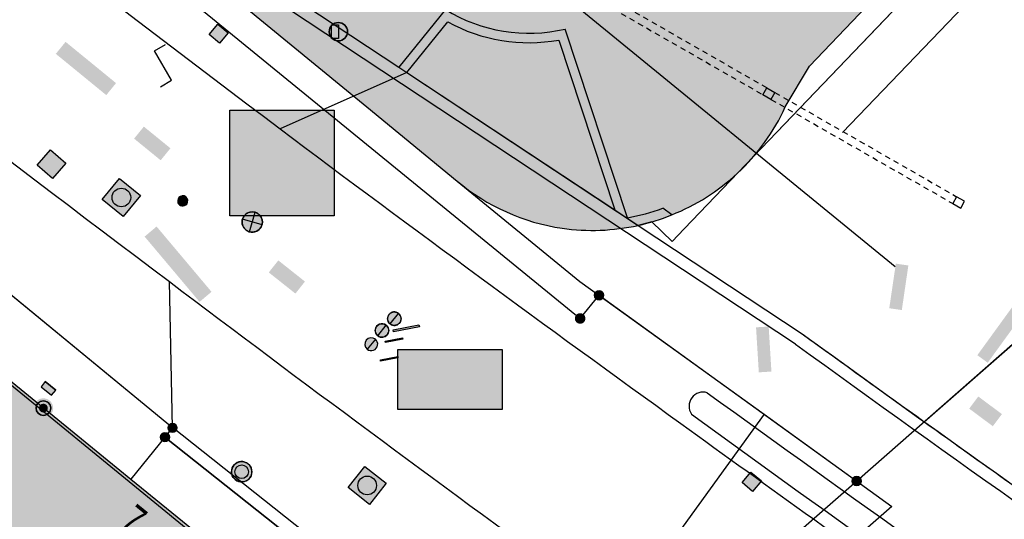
# Model space of a CAD drawing. Header units: metres. Extents: x 2695560 to 2696939, y 1260529 to 1262050.
# Tile 106 of 256: x 2696196 to 2696232, y 1260804 to 1260823. Entities that reach past the tile are written whole.
import ezdxf

# ---------------------------------------------------------------- set-up
doc = ezdxf.new("R2010")
doc.units = ezdxf.units.M
doc.linetypes.add('AUSGEZOGEN', pattern=[0])
doc.linetypes.add('VERDECKT2_S2', pattern=[0.36, 0.2, -0.16])
for name, color, linetype in [('XR$1$AV_Flächen (EO)', 7, 'AUSGEZOGEN'), ('XR$1$AV_Gebäudeflächen (BB)', 7, 'AUSGEZOGEN'), ('XR$1$AV_Gebäudeflächen ut.', 7, 'AUSGEZOGEN'), ('XR$1$AV_Grenzpunkte', 7, 'AUSGEZOGEN'), ('XR$1$AV_Haus-Nr.', 7, 'AUSGEZOGEN'), ('XR$1$AV_Höhenfixpunkte', 7, 'AUSGEZOGEN'), ('XR$1$AV_Linien (BB)', 7, 'AUSGEZOGEN'), ('XR$1$AV_Linien (EO)', 7, 'AUSGEZOGEN'), ('XR$1$AW_LK_Einlaufschacht alt', 24, 'AUSGEZOGEN'), ('XR$1$AW_LK_Schachtdeckel', 24, 'AUSGEZOGEN'), ('XR$1$AW_LK_Zwischenpunkt', 24, 'AUSGEZOGEN'), ('XR$1$EW_LK_Bauwerk', 1, 'AUSGEZOGEN'), ('XR$1$EW_LK_Knoten', 1, 'AUSGEZOGEN'), ('XR$1$FM_LK_SW_TRASSEKNOTEN', 94, 'AUSGEZOGEN'), ('XR$1$GA_LK_Absperrarmatur', 32, 'AUSGEZOGEN'), ('XR$1$GA_LK_Rohrleitungsteil', 32, 'AUSGEZOGEN'), ('XR$1$Liegenschaftsgrenzen', 7, 'AUSGEZOGEN'), ('XR$1$PFAV', 255, 'AUSGEZOGEN'), ('XR$1$PFAW', 255, 'AUSGEZOGEN'), ('XR$1$PFEW', 255, 'AUSGEZOGEN'), ('XR$1$PFGA', 255, 'AUSGEZOGEN'), ('XR$1$PFWA', 255, 'AUSGEZOGEN'), ('XR$1$PFWFM', 255, 'AUSGEZOGEN'), ('XR$1$RP_Abstandslinie', 7, 'AUSGEZOGEN'), ('XR$1$WA_LK_Absperrarmatur', 171, 'AUSGEZOGEN'), ('XR$1$WA_LK_Hydrant', 171, 'AUSGEZOGEN'), ('XR$1$WA_LK_Rohrleitungsteil', 171, 'AUSGEZOGEN')]:
    doc.layers.add(name, color=color, linetype=linetype)
doc.styles.add('ARIAL', font='arial.ttf')

# ---------------------------------------------------------------- blocks, each defined once
blk = doc.blocks.new('COMPLEXOBJECT_243')
at = {"layer": 'XR$1$AV_Linien (BB)', "color": 7, "linetype": 'AUSGEZOGEN', "transparency": 33554687}
blk.add_lwpolyline([(6280.443, 10882.264), (6282.615, 10881.021), (6277.632, 10875.824), (6219.422, 10815.109), (6218.975, 10814.643), (6218.224, 10815.364), (6217.721, 10815.234)], dxfattribs=at)
blk = doc.blocks.new('COMPLEXOBJECT_260')
at = {"layer": 'XR$1$AV_Linien (BB)', "color": 7, "linetype": 'AUSGEZOGEN', "transparency": 33554687}
blk.add_arc((6759.762, 11550.206), 912.885, 234.393748, 234.930017, dxfattribs=at)
blk = doc.blocks.new('COMPLEXOBJECT_268')
at = {"layer": 'XR$1$AV_Linien (BB)', "color": 7, "linetype": 'AUSGEZOGEN', "transparency": 33554687}
blk.add_arc((6816.499, 11631.493), 1017.299, 234.391317, 235.363619, dxfattribs=at)
blk = doc.blocks.new('COMPLEXOBJECT_276')
at = {"layer": 'XR$1$AV_Linien (BB)', "color": 7, "linetype": 'AUSGEZOGEN', "transparency": 33554687}
blk.add_lwpolyline([(6228.27, 10807.997), (6231.62, 10810.93), (6243.44, 10822.28)], dxfattribs=at)
blk = doc.blocks.new('COMPLEXOBJECT_364')
at = {"layer": 'XR$1$AV_Linien (BB)', "color": 7, "linetype": 'AUSGEZOGEN', "transparency": 33554687}
blk.add_line((6217.721, 10815.234), (6223.773, 10811.235), dxfattribs=at)
blk.add_arc((6801.807, 11609.278), 985.391, 234.083666, 234.405875, dxfattribs=at)
blk = doc.blocks.new('COMPLEXOBJECT_597')
at = {"layer": 'XR$1$AV_Linien (BB)', "color": 7, "linetype": 'AUSGEZOGEN', "transparency": 33554687}
for centre, radius, start, end in [((6806.931, 11623.462), 1005.184, 233.180132, 234.225162), ((6751.475, 11540.882), 905.771, 234.017434, 234.398154)]:
    blk.add_arc(centre, radius, start, end, dxfattribs=at)
blk = doc.blocks.new('COMPLEXOBJECT_598')
at = {"layer": 'XR$1$AV_Linien (BB)', "color": 7, "linetype": 'AUSGEZOGEN', "transparency": 33554687}
for centre, radius, start, end in [((6799.577, 11606.886), 994.463, 232.953293, 234.014005), ((6980.221, 11858.675), 1304.346, 234.092116, 234.282572)]:
    blk.add_arc(centre, radius, start, end, dxfattribs=at)
blk = doc.blocks.new('COMPLEXOBJECT_599')
at = {"layer": 'XR$1$AV_Linien (BB)', "color": 7, "linetype": 'AUSGEZOGEN', "transparency": 33554687}
blk.add_arc((6805.326, 11617.888), 1006.71, 231.652024, 233.06939, dxfattribs=at)
blk = doc.blocks.new('COMPLEXOBJECT_600')
at = {"layer": 'XR$1$AV_Linien (BB)', "color": 7, "linetype": 'AUSGEZOGEN', "transparency": 33554687}
for centre, radius, start, end in [((6220.117, 10808.572), 0.52, 72.6315, 214.6541), ((6804.079, 11613.864), 994.247, 234.042492, 235.156985), ((6805.766, 11614.946), 997.097, 234.00016, 235.116482), ((6235.654, 10797.512), 0.52, 254.628, 42.6976)]:
    blk.add_arc(centre, radius, start, end, dxfattribs=at)
blk = doc.blocks.new('COMPLEXOBJECT_602')
at = {"layer": 'XR$1$AV_Linien (BB)', "color": 7, "linetype": 'AUSGEZOGEN', "transparency": 33554687}
blk.add_arc((6802.777, 11612.762), 994.134, 231.582395, 233.002187, dxfattribs=at)
blk = doc.blocks.new('COMPLEXOBJECT_817')
at = {"layer": 'XR$1$AV_Flächen (EO)', "color": 7, "linetype": 'AUSGEZOGEN', "transparency": 33554687}
blk.add_lwpolyline([(6198.44, 10874.09), (6187.748, 10855.418), (6183.987, 10857.572), (6177.483, 10846.044), (6176.689, 10845.017), (6207.721, 10819.598), (6211.049, 10816.867)], dxfattribs=at)
for centre, radius, start, end in [((6216.04, 10822.804), 7.756, 229.9498, 261.7141), ((6216.036, 10822.797), 7.748, 261.7352, 282.5615)]:
    blk.add_arc(centre, radius, start, end, dxfattribs=at)
blk = doc.blocks.new('COMPLEXOBJECT_818')
at = {"layer": 'XR$1$AV_Flächen (EO)', "color": 7, "linetype": 'AUSGEZOGEN', "transparency": 33554687}
blk.add_lwpolyline([(6223.146, 10819.598), (6224.044, 10821.105), (6229.023, 10826.335)], dxfattribs=at)
for centre, radius, start, end in [((6216.1, 10822.825), 7.75, 312.9472, 335.3946), ((6216.113, 10822.803), 7.725, 291.6369, 312.9892)]:
    blk.add_arc(centre, radius, start, end, dxfattribs=at)
blk = doc.blocks.new('COMPLEXOBJECT_950')
at = {"layer": 'XR$1$AV_Flächen (EO)', "color": 7, "linetype": 'AUSGEZOGEN', "transparency": 33554687}
for p, q in [((6217.327, 10815.512), (6215.03, 10822.468)), ((6214.796, 10822.062), (6216.863, 10815.801)), ((6218.961, 10815.622), (6218.631, 10815.869)), ((6216.863, 10815.801), (6217.721, 10815.234))]:
    blk.add_line(p, q, dxfattribs=at)
blk.add_lwpolyline([(6210.623, 10823.187), (6208.904, 10821.061), (6209.197, 10820.867), (6210.706, 10822.733)], dxfattribs=at)
for centre, radius, start, end in [((6213.692, 10828.132), 5.82, 238.1756, 283.2921), ((6213.692, 10828.136), 6.173, 241.0685, 280.2977), ((6216.07, 10822.665), 7.262, 279.9699, 290.6518), ((6216.029, 10822.818), 7.771, 282.5796, 292.1706)]:
    blk.add_arc(centre, radius, start, end, dxfattribs=at)
blk = doc.blocks.new('COMPLEXOBJECT_982')
at = {"layer": 'XR$1$AV_Linien (EO)', "color": 7, "linetype": 'AUSGEZOGEN', "transparency": 33554687}
blk.add_line((6225.255, 10818.65), (6269.089, 10864.39), dxfattribs=at)
blk = doc.blocks.new('COMPLEXOBJECT_1052')
at = {"layer": 'XR$1$AV_Linien (EO)', "color": 7, "linetype": 'AUSGEZOGEN', "transparency": 33554687}
blk.add_line((6217.721, 10815.234), (6223.773, 10811.235), dxfattribs=at)
for points in [[(6157.037, 10861.359), (6180.415, 10842.246), (6187.119, 10836.899), (6199.556, 10827.237), (6208.904, 10821.061)], [(6223.525, 10810.86), (6199.294, 10826.871), (6186.843, 10836.544), (6180.133, 10841.895), (6156.751, 10861.011)]]:
    blk.add_lwpolyline(points, dxfattribs=at)
for centre, radius, start, end in [((6781.377, 11580.775), 950.323, 234.073166, 234.922407), ((6780.992, 11580.04), 949.952, 234.0671, 235.349862)]:
    blk.add_arc(centre, radius, start, end, dxfattribs=at)
blk = doc.blocks.new('COMPLEXOBJECT_1355')
at = {"layer": 'XR$1$Liegenschaftsgrenzen', "color": 7, "linetype": 'AUSGEZOGEN', "transparency": 33554687}
blk.add_lwpolyline([(6156.915, 10861.204), (6180.247, 10842.117), (6179.667, 10841.105), (6215.585, 10811.803), (6216.282, 10812.657), (6225.777, 10805.814)], dxfattribs=at)
blk = doc.blocks.new('COMPLEXOBJECT_1378')
at = {"layer": 'XR$1$Liegenschaftsgrenzen', "color": 7, "linetype": 'AUSGEZOGEN', "transparency": 33554687}
blk.add_lwpolyline([(6243.44, 10822.28), (6231.62, 10810.93), (6225.777, 10805.814)], dxfattribs=at)
blk = doc.blocks.new('BAV15')
at = {"layer": 'XR$1$PFAV', "transparency": 33554687}
blk.add_hatch(color=7, dxfattribs=at).paths.add_polyline_path([(0.5, 0), (0.49, 0.1), (0.46, 0.2), (0.41, 0.29), (0.34, 0.36), (0.26, 0.42), (0.17, 0.47), (0.08, 0.49), (-0.03, 0.5), (-0.13, 0.48), (-0.22, 0.45), (-0.31, 0.4), (-0.38, 0.33), (-0.44, 0.24), (-0.48, 0.15), (-0.5, 0.05), (-0.5, -0.05), (-0.48, -0.15), (-0.44, -0.24), (-0.38, -0.33), (-0.31, -0.4), (-0.22, -0.45), (-0.13, -0.48), (-0.03, -0.5), (0.08, -0.49), (0.17, -0.47), (0.26, -0.42), (0.34, -0.36), (0.41, -0.29), (0.46, -0.2), (0.49, -0.1)])
at = {"color": 7, "transparency": 33554687}
for start, end in [(90, 270), (270, 90)]:
    blk.add_arc((0, 0), 0.5, start, end, dxfattribs=at)
at = {"layer": 'XR$1$PFAV', "transparency": 33554687}
blk.add_circle((0, 0), 0.5, dxfattribs=at)
blk = doc.blocks.new('BWAV20')
at = {"true_color": 0x000000, "transparency": 33554687}
blk.add_hatch(color=18, dxfattribs=at).paths.add_polyline_path([(0.167, 0), (0.163, 0.034), (0.153, 0.066), (0.137, 0.095), (0.115, 0.121), (0.088, 0.141), (0.058, 0.156), (0.025, 0.165), (-0.008, 0.166), (-0.042, 0.161), (-0.073, 0.15), (-0.102, 0.132), (-0.126, 0.109), (-0.146, 0.081), (-0.159, 0.05), (-0.166, 0.017), (-0.166, -0.017), (-0.159, -0.05), (-0.146, -0.081), (-0.126, -0.109), (-0.102, -0.132), (-0.073, -0.15), (-0.042, -0.161), (-0.008, -0.166), (0.025, -0.165), (0.058, -0.156), (0.088, -0.141), (0.115, -0.121), (0.137, -0.095), (0.153, -0.066), (0.163, -0.034)])
at = {"layer": 'XR$1$PFAV', "transparency": 33554687}
blk.add_hatch(color=7, dxfattribs=at).paths.add_polyline_path([(0.5, 0), (0.49, 0.101), (0.459, 0.197), (0.41, 0.286), (0.344, 0.362), (0.264, 0.424), (0.174, 0.469), (0.076, 0.494), (-0.025, 0.499), (-0.125, 0.484), (-0.22, 0.449), (-0.306, 0.395), (-0.379, 0.326), (-0.437, 0.243), (-0.477, 0.15), (-0.497, 0.051), (-0.497, -0.051), (-0.477, -0.15), (-0.437, -0.243), (-0.379, -0.326), (-0.306, -0.395), (-0.22, -0.449), (-0.125, -0.484), (-0.025, -0.499), (0.076, -0.494), (0.174, -0.469), (0.264, -0.424), (0.344, -0.362), (0.41, -0.286), (0.459, -0.197), (0.49, -0.101)])
blk = doc.blocks.new('BWAV18')
at = {"true_color": 0x000000, "transparency": 33554687}
blk.add_hatch(color=18, dxfattribs=at).paths.add_polyline_path([(0.3, 0), (0.294, 0.06), (0.276, 0.118), (0.246, 0.171), (0.207, 0.217), (0.159, 0.255), (0.104, 0.281), (0.045, 0.297), (-0.015, 0.3), (-0.075, 0.29), (-0.132, 0.269), (-0.184, 0.237), (-0.228, 0.195), (-0.262, 0.146), (-0.286, 0.09), (-0.298, 0.03), (-0.298, -0.03), (-0.286, -0.09), (-0.262, -0.146), (-0.228, -0.195), (-0.184, -0.237), (-0.132, -0.269), (-0.075, -0.29), (-0.015, -0.3), (0.045, -0.297), (0.104, -0.281), (0.159, -0.255), (0.207, -0.217), (0.246, -0.171), (0.276, -0.118), (0.294, -0.06)])
at = {"layer": 'XR$1$PFAV', "transparency": 33554687}
blk.add_hatch(color=7, dxfattribs=at).paths.add_polyline_path([(0.67, 0), (0.656, 0.135), (0.616, 0.264), (0.55, 0.383), (0.462, 0.486), (0.354, 0.569), (0.233, 0.628), (0.101, 0.662), (-0.034, 0.669), (-0.168, 0.649), (-0.295, 0.602), (-0.41, 0.53), (-0.508, 0.436), (-0.586, 0.325), (-0.639, 0.201), (-0.667, 0.068), (-0.667, -0.068), (-0.639, -0.201), (-0.586, -0.325), (-0.508, -0.436), (-0.41, -0.53), (-0.295, -0.602), (-0.168, -0.649), (-0.034, -0.669), (0.101, -0.662), (0.233, -0.628), (0.354, -0.569), (0.462, -0.486), (0.55, -0.383), (0.616, -0.264), (0.656, -0.135)])
at = {"color": 7, "transparency": 33554687}
for start, end in [(91.19481, 268.80519), (268.80519, 91.19481)]:
    blk.add_arc((0, 0), 0.5, start, end, dxfattribs=at)
at = {"layer": 'XR$1$PFAV', "transparency": 33554687}
blk.add_circle((0, 0), 0.5, dxfattribs=at)
blk = doc.blocks.new('BAW2089')
at = {"layer": 'XR$1$PFAW', "transparency": 33554687}
blk.add_hatch(color=7, dxfattribs=at).paths.add_polyline_path([(-0.5, 0.5), (-0.5, -0.5), (0.5, -0.5), (0.5, 0.5)])
at = {"transparency": 33554687}
blk.add_lwpolyline([(-0.5, 0.5), (0.5, 0.5), (0.5, -0.5), (-0.5, -0.5), (-0.5, 0.5)], close=True, dxfattribs=at)
at = {"layer": 'XR$1$PFAW', "transparency": 33554687}
blk.add_lwpolyline([(-0.5, 0.5), (0.5, 0.5), (0.5, -0.5), (-0.5, -0.5), (-0.5, 0.5)], close=True, dxfattribs=at)
blk = doc.blocks.new('BAW2093')
at = {"transparency": 33554687}
blk.add_lwpolyline([(-0.375, -0.5), (0, -0.5), (0, 0.5), (0.375, 0.5)], dxfattribs=at)
blk = doc.blocks.new('BAW2087')
at = {"lineweight": 25, "true_color": 0x000000, "transparency": 33554687}
h = blk.add_hatch(color=18, dxfattribs=at)
h.paths.add_polyline_path([(-0.5, 0.5), (-0.5, -0.5), (0.5, -0.5), (0.5, 0.5)])
h.paths.add_polyline_path([(0.337, -0.069), (0.316, -0.136), (0.282, -0.196), (0.237, -0.249), (0.182, -0.292), (0.119, -0.322), (0.052, -0.34), (-0.017, -0.343), (-0.086, -0.333), (-0.151, -0.309), (-0.21, -0.272), (-0.261, -0.224), (-0.301, -0.167), (-0.328, -0.103), (-0.342, -0.035), (-0.342, 0.035), (-0.328, 0.103), (-0.301, 0.167), (-0.261, 0.224), (-0.21, 0.272), (-0.151, 0.309), (-0.086, 0.333), (-0.017, 0.343), (0.052, 0.34), (0.119, 0.322), (0.182, 0.292), (0.237, 0.249), (0.282, 0.196), (0.316, 0.136), (0.337, 0.069), (0.344, 0)], flags=16)
at = {"layer": 'XR$1$PFAW', "lineweight": 25, "transparency": 33554687}
blk.add_hatch(color=7, dxfattribs=at).paths.add_polyline_path([(0.344, 0), (0.337, 0.069), (0.316, 0.136), (0.282, 0.196), (0.237, 0.249), (0.182, 0.292), (0.119, 0.322), (0.052, 0.34), (-0.017, 0.343), (-0.086, 0.333), (-0.151, 0.309), (-0.21, 0.272), (-0.261, 0.224), (-0.301, 0.167), (-0.328, 0.103), (-0.342, 0.035), (-0.342, -0.035), (-0.328, -0.103), (-0.301, -0.167), (-0.261, -0.224), (-0.21, -0.272), (-0.151, -0.309), (-0.086, -0.333), (-0.017, -0.343), (0.052, -0.34), (0.119, -0.322), (0.182, -0.292), (0.237, -0.249), (0.282, -0.196), (0.316, -0.136), (0.337, -0.069)])
at = {"lineweight": 25, "transparency": 33554687}
for p, q in [((-0.5, 0.5, 0.993), (0.5, 0.5, 0.993)), ((-0.5, -0.5, 0.993), (-0.5, 0.5, 0.993)), ((0.5, 0.5, 0.993), (0.5, -0.5, 0.993)), ((0.5, -0.5, 0.993), (-0.5, -0.5, 0.993))]:
    blk.add_line(p, q, dxfattribs=at)
blk.add_circle((0, 0), 0.344, dxfattribs=at)
at = {"layer": 'XR$1$PFAW', "lineweight": 25, "transparency": 33554687}
blk.add_line((-0.5, 0.5), (0.5, 0.5), dxfattribs=at)
at = {"layer": 'XR$1$PFAW', "color": 31, "lineweight": 25, "transparency": 33554687}
for p, q in [((-0.5, -0.5), (-0.5, 0.5)), ((0.5, 0.5), (0.5, -0.5)), ((0.5, -0.5), (-0.5, -0.5))]:
    blk.add_line(p, q, dxfattribs=at)
at = {"layer": 'XR$1$PFAW', "lineweight": 25, "transparency": 33554687}
blk.add_circle((0, 0), 0.344, dxfattribs=at)
blk = doc.blocks.new('BWA2013')
at = {"true_color": 0x000000, "transparency": 33554687}
blk.add_hatch(color=18, dxfattribs=at).paths.add_polyline_path([(-0.291, -0.409), (0.352, 0.357), (0.291, 0.409), (-0.352, -0.357)])
at = {"transparency": 33554687}
blk.add_lwpolyline([(-0.291, -0.409), (-0.352, -0.357), (0.291, 0.409), (0.352, 0.357), (-0.291, -0.409)], close=True, dxfattribs=at)
blk = doc.blocks.new('BWA2009')
at = {"true_color": 0x000000, "transparency": 33554687}
blk.add_hatch(color=18, dxfattribs=at).paths.add_polyline_path([(0.333, 0), (0.327, 0.067), (0.306, 0.131), (0.274, 0.19), (0.23, 0.242), (0.176, 0.283), (0.116, 0.313), (0.05, 0.329), (-0.017, 0.333), (-0.084, 0.323), (-0.147, 0.299), (-0.204, 0.264), (-0.253, 0.217), (-0.291, 0.162), (-0.318, 0.1), (-0.332, 0.034), (-0.332, -0.034), (-0.318, -0.1), (-0.291, -0.162), (-0.253, -0.217), (-0.204, -0.264), (-0.147, -0.299), (-0.084, -0.323), (-0.017, -0.333), (0.05, -0.329), (0.116, -0.313), (0.176, -0.283), (0.23, -0.242), (0.274, -0.19), (0.306, -0.131), (0.327, -0.067)])
at = {"layer": 'XR$1$PFWA', "transparency": 33554687}
blk.add_hatch(color=7, dxfattribs=at).paths.add_polyline_path([(0.5, 0), (0.49, 0.101), (0.459, 0.197), (0.41, 0.286), (0.344, 0.362), (0.264, 0.424), (0.174, 0.469), (0.076, 0.494), (-0.025, 0.499), (-0.125, 0.484), (-0.22, 0.449), (-0.306, 0.395), (-0.379, 0.326), (-0.437, 0.243), (-0.477, 0.15), (-0.497, 0.051), (-0.497, -0.051), (-0.477, -0.15), (-0.437, -0.243), (-0.379, -0.326), (-0.306, -0.395), (-0.22, -0.449), (-0.125, -0.484), (-0.025, -0.499), (0.076, -0.494), (0.174, -0.469), (0.264, -0.424), (0.344, -0.362), (0.41, -0.286), (0.459, -0.197), (0.49, -0.101)])
at = {"transparency": 33554687}
blk.add_circle((0, 0), 0.333, dxfattribs=at)
for start, end in [(90, 180), (0, 90), (180, 270), (270, 0)]:
    blk.add_arc((0, 0), 0.5, start, end, dxfattribs=at)
at = {"layer": 'XR$1$PFWA', "transparency": 33554687}
blk.add_circle((0, 0), 0.5, dxfattribs=at)
blk = doc.blocks.new('BWA965')
at = {"layer": 'XR$1$PFWA', "transparency": 33554687}
blk.add_hatch(color=7, dxfattribs=at).paths.add_polyline_path([(0, 0.5), (-0.051, 0.497), (-0.101, 0.49), (-0.15, 0.477), (-0.197, 0.459), (-0.243, 0.437), (-0.286, 0.41), (-0.326, 0.379), (-0.362, 0.344), (-0.395, 0.306), (-0.424, 0.264), (-0.449, 0.22), (-0.469, 0.174), (-0.484, 0.125), (-0.494, 0.076), (-0.499, 0.025), (-0.499, -0.025), (-0.494, -0.076), (-0.484, -0.125), (-0.469, -0.174), (-0.449, -0.22), (-0.424, -0.264), (-0.395, -0.306), (-0.362, -0.344), (-0.326, -0.379), (-0.286, -0.41), (-0.243, -0.437), (-0.197, -0.459), (-0.15, -0.477), (-0.101, -0.49), (-0.051, -0.497), (0, -0.5), (0.051, -0.497), (0.101, -0.49), (0.15, -0.477), (0.197, -0.459), (0.243, -0.437), (0.286, -0.41), (0.326, -0.379), (0.362, -0.344), (0.395, -0.306), (0.424, -0.264), (0.449, -0.22), (0.469, -0.174), (0.484, -0.125), (0.494, -0.076), (0.499, -0.025), (0.499, 0.025), (0.494, 0.076), (0.484, 0.125), (0.469, 0.174), (0.449, 0.22), (0.424, 0.264), (0.395, 0.306), (0.362, 0.344), (0.326, 0.379), (0.286, 0.41), (0.243, 0.437), (0.197, 0.459), (0.15, 0.477), (0.101, 0.49), (0.051, 0.497)])
at = {"transparency": 33554687}
blk.add_line((0, 0.5), (0, -0.5), dxfattribs=at)
for start, end in [(90, 270), (270, 90)]:
    blk.add_arc((0, 0), 0.5, start, end, dxfattribs=at)
blk = doc.blocks.new('BGA996')
at = {"layer": 'XR$1$PFGA', "transparency": 33554687}
blk.add_hatch(color=7, dxfattribs=at).paths.add_polyline_path([(-0.25, -0.5), (0.25, -0.5), (0.25, 0.5), (-0.25, 0.5)])
at = {"color": 32, "transparency": 33554687}
for p, q in [((-0.25, 0.5), (-0.25, -0.5)), ((0.25, 0.5), (0.25, -0.5))]:
    blk.add_line(p, q, dxfattribs=at)
at = {"layer": 'XR$1$PFGA', "transparency": 33554687}
blk.add_lwpolyline([(-0.25, -0.5), (0.25, -0.5), (0.25, 0.5), (-0.25, 0.5), (-0.25, -0.5)], close=True, dxfattribs=at)
blk = doc.blocks.new('BGA2013')
at = {"transparency": 33554687}
blk.add_hatch(color=36, dxfattribs=at).paths.add_polyline_path([(-0.291, -0.409), (0.352, 0.357), (0.291, 0.409), (-0.352, -0.357)])
at = {"color": 32, "transparency": 33554687}
blk.add_lwpolyline([(-0.291, -0.409), (-0.352, -0.357), (0.291, 0.409), (0.352, 0.357), (-0.291, -0.409)], close=True, dxfattribs=at)
blk = doc.blocks.new('BGA965')
at = {"layer": 'XR$1$PFGA', "transparency": 33554687}
blk.add_hatch(color=7, dxfattribs=at).paths.add_polyline_path([(0.5, 0), (0.49, 0.101), (0.459, 0.197), (0.41, 0.286), (0.344, 0.362), (0.264, 0.424), (0.174, 0.469), (0.076, 0.494), (-0.025, 0.499), (-0.125, 0.484), (-0.22, 0.449), (-0.306, 0.395), (-0.379, 0.326), (-0.437, 0.243), (-0.477, 0.15), (-0.497, 0.051), (-0.497, -0.051), (-0.477, -0.15), (-0.437, -0.243), (-0.379, -0.326), (-0.306, -0.395), (-0.22, -0.449), (-0.125, -0.484), (-0.025, -0.499), (0.076, -0.494), (0.174, -0.469), (0.264, -0.424), (0.344, -0.362), (0.41, -0.286), (0.459, -0.197), (0.49, -0.101)])
at = {"color": 32, "transparency": 33554687}
blk.add_line((0, 0.5), (0, -0.5), dxfattribs=at)
for start, end in [(90, 270), (270, 90)]:
    blk.add_arc((0, 0), 0.5, start, end, dxfattribs=at)
at = {"layer": 'XR$1$PFGA', "transparency": 33554687}
blk.add_circle((0, 0), 0.5, dxfattribs=at)
blk = doc.blocks.new('BEWLP2597')
at = {"layer": 'XR$1$PFEW', "transparency": 33554687}
blk.add_hatch(color=7, dxfattribs=at).paths.add_polyline_path([(-0.5, 0), (-0.497, -0.051), (-0.49, -0.101), (-0.477, -0.15), (-0.459, -0.197), (-0.437, -0.243), (-0.41, -0.286), (-0.379, -0.326), (-0.344, -0.362), (-0.306, -0.395), (-0.264, -0.424), (-0.22, -0.449), (-0.174, -0.469), (-0.125, -0.484), (-0.076, -0.494), (-0.025, -0.499), (0.025, -0.499), (0.076, -0.494), (0.125, -0.484), (0.174, -0.469), (0.22, -0.449), (0.264, -0.424), (0.306, -0.395), (0.344, -0.362), (0.379, -0.326), (0.41, -0.286), (0.437, -0.243), (0.459, -0.197), (0.477, -0.15), (0.49, -0.101), (0.497, -0.051), (0.5, 0), (0.497, 0.051), (0.49, 0.101), (0.477, 0.15), (0.459, 0.197), (0.437, 0.243), (0.41, 0.286), (0.379, 0.326), (0.344, 0.362), (0.306, 0.395), (0.264, 0.424), (0.22, 0.449), (0.174, 0.469), (0.125, 0.484), (0.076, 0.494), (0.025, 0.499), (-0.025, 0.499), (-0.076, 0.494), (-0.125, 0.484), (-0.174, 0.469), (-0.22, 0.449), (-0.264, 0.424), (-0.306, 0.395), (-0.344, 0.362), (-0.379, 0.326), (-0.41, 0.286), (-0.437, 0.243), (-0.459, 0.197), (-0.477, 0.15), (-0.49, 0.101), (-0.497, 0.051)])
at = {"color": 1, "transparency": 33554687}
for start, end in [(90, 180), (0, 90), (180, 270), (270, 0)]:
    blk.add_arc((0, 0), 0.5, start, end, dxfattribs=at)
at = {"layer": 'XR$1$PFEW', "transparency": 33554687}
blk.add_circle((0, 0), 0.5, dxfattribs=at)
blk = doc.blocks.new('BEWLP2549_S')
at = {"layer": 'XR$1$PFEW', "transparency": 33554687}
blk.add_hatch(color=7, dxfattribs=at).paths.add_polyline_path([(0.5, 0), (0.49, 0.101), (0.459, 0.197), (0.41, 0.286), (0.344, 0.362), (0.264, 0.424), (0.174, 0.469), (0.076, 0.494), (-0.025, 0.499), (-0.125, 0.484), (-0.22, 0.449), (-0.306, 0.395), (-0.379, 0.326), (-0.437, 0.243), (-0.477, 0.15), (-0.497, 0.051), (-0.497, -0.051), (-0.477, -0.15), (-0.437, -0.243), (-0.379, -0.326), (-0.306, -0.395), (-0.22, -0.449), (-0.125, -0.484), (-0.025, -0.499), (0.076, -0.494), (0.174, -0.469), (0.264, -0.424), (0.344, -0.362), (0.41, -0.286), (0.459, -0.197), (0.49, -0.101)])
at = {"color": 1, "transparency": 33554687}
for p, q in [((0.354, -0.354), (-0.354, 0.354)), ((-0.354, -0.354), (0.354, 0.354))]:
    blk.add_line(p, q, dxfattribs=at)
for start, end in [(91.3809, 268.6191), (268.6191, 91.3809)]:
    blk.add_arc((0, 0), 0.5, start, end, dxfattribs=at)
at = {"layer": 'XR$1$PFEW', "transparency": 33554687}
blk.add_circle((0, 0), 0.5, dxfattribs=at)
blk = doc.blocks.new('BEWLP2514')
at = {"layer": 'XR$1$PFEW', "transparency": 33554687}
blk.add_hatch(color=7, dxfattribs=at).paths.add_polyline_path([(0.5, 0), (-0.5, 0), (-0.5, -0.5), (0.5, -0.5)])
at = {"color": 1, "transparency": 33554687}
blk.add_lwpolyline([(-0.5, 0), (0.5, 0), (0.5, -0.5), (-0.5, -0.5), (-0.5, 0)], close=True, dxfattribs=at)
at = {"layer": 'XR$1$PFEW', "transparency": 33554687}
for p, q in [((-0.5, -0.5), (-0.5, 0)), ((-0.5, 0), (0.5, 0)), ((0.5, 0), (0.5, -0.5)), ((0.5, -0.5), (-0.5, -0.5))]:
    blk.add_line(p, q, dxfattribs=at)
blk = doc.blocks.new('BWFM1')
at = {"layer": 'XR$1$PFWFM', "transparency": 33554687}
blk.add_hatch(color=7, dxfattribs=at).paths.add_polyline_path([(-0.5, 0.5), (-0.5, -0.5), (0.5, -0.5), (0.5, 0.5)])
at = {"color": 94, "transparency": 33554687}
blk.add_lwpolyline([(-0.5, 0.5), (0.5, 0.5), (0.5, -0.5), (-0.5, -0.5), (-0.5, 0.5)], close=True, dxfattribs=at)

msp = doc.modelspace()

# ---------------------------------------------------------------- hatches: boundary and pattern name
at = {"transparency": 33554687}
for points in [[(2696197.589, 1260821.805), (2696197.229, 1260821.363), (2696199.089, 1260819.843), (2696199.449, 1260820.285)], [(2696203.639, 1260819.292), (2696203.639, 1260815.39), (2696207.488, 1260815.39), (2696207.488, 1260819.292)], [(2696200.474, 1260818.682), (2696200.114, 1260818.24), (2696201.094, 1260817.442), (2696201.454, 1260817.884)], [(2696200.943, 1260815.001), (2696200.502, 1260814.63), (2696202.527, 1260812.225), (2696202.968, 1260812.596)], [(2696231.195, 1260810.261), (2696231.577, 1260809.983), (2696234.492, 1260814.001), (2696234.109, 1260814.278)], [(2696205.43, 1260813.753), (2696205.078, 1260813.31), (2696206.06, 1260812.531), (2696206.412, 1260812.974)], [(2696228.652, 1260813.566), (2696228.191, 1260813.634), (2696227.949, 1260811.991), (2696228.411, 1260811.923)], [(2696223.504, 1260811.315), (2696223.038, 1260811.287), (2696223.14, 1260809.629), (2696223.605, 1260809.657)], [(2696209.832, 1260810.472), (2696209.832, 1260808.263), (2696213.682, 1260808.263), (2696213.682, 1260810.472)], [(2696231.229, 1260808.739), (2696230.896, 1260808.291), (2696231.767, 1260807.643), (2696232.1, 1260808.091)]]:
    msp.add_hatch(color=7, dxfattribs=at).paths.add_polyline_path(points)
at = {"layer": 'XR$1$AV_Gebäudeflächen (BB)', "true_color": 0xd2d2d2, "transparency": 33554687}
msp.add_hatch(color=254, dxfattribs=at).paths.add_polyline_path([(2696199.998, 1260805.696), (2696191.376, 1260812.715), (2696186.332, 1260806.536), (2696186.414, 1260806.469), (2696185.81, 1260805.73), (2696192.377, 1260800.399), (2696193.037, 1260801.181), (2696200.353, 1260795.175), (2696205.267, 1260791.999), (2696209.964, 1260797.732), (2696205.524, 1260801.365), (2696205.444, 1260801.263)])
at = {"layer": 'XR$1$AV_Gebäudeflächen ut.', "true_color": 0xf5f5f5, "transparency": 33554687}
msp.add_hatch(color=7, dxfattribs=at).paths.add_polyline_path([(2696201.306, 1260842.591), (2696234.629, 1260900.786), (2696256.083, 1260888.537), (2696255.576, 1260887.652), (2696255.949, 1260887.438), (2696256.009, 1260887.542), (2696272.392, 1260878.174), (2696272.346, 1260878.093), (2696272.327, 1260878.061), (2696272.675, 1260877.863), (2696273.161, 1260878.713), (2696278.602, 1260875.634), (2696278.754, 1260875.794), (2696278.902, 1260875.958), (2696279.047, 1260876.125), (2696279.188, 1260876.295), (2696279.325, 1260876.469), (2696279.459, 1260876.645), (2696279.588, 1260876.824), (2696279.714, 1260877.006), (2696279.835, 1260877.191), (2696279.953, 1260877.378), (2696280.066, 1260877.568), (2696280.175, 1260877.76), (2696280.28, 1260877.955), (2696280.38, 1260878.151), (2696280.476, 1260878.35), (2696280.568, 1260878.552), (2696280.655, 1260878.755), (2696280.738, 1260878.96), (2696280.816, 1260879.166), (2696280.89, 1260879.375), (2696280.959, 1260879.585), (2696281.024, 1260879.796), (2696281.083, 1260880.009), (2696281.138, 1260880.223), (2696281.189, 1260880.438), (2696281.234, 1260880.654), (2696281.275, 1260880.872), (2696281.311, 1260881.09), (2696281.342, 1260881.309), (2696281.368, 1260881.528), (2696281.39, 1260881.748), (2696281.404, 1260881.934), (2696281.415, 1260882.121), (2696281.423, 1260882.308), (2696281.427, 1260882.494), (2696281.427, 1260882.681), (2696281.424, 1260882.868), (2696281.418, 1260883.055), (2696281.408, 1260883.241), (2696281.394, 1260883.428), (2696281.378, 1260883.614), (2696281.357, 1260883.8), (2696281.333, 1260883.985), (2696281.306, 1260884.17), (2696281.275, 1260884.354), (2696281.241, 1260884.538), (2696281.204, 1260884.721), (2696281.163, 1260884.903), (2696281.118, 1260885.085), (2696281.071, 1260885.265), (2696281.02, 1260885.445), (2696280.965, 1260885.624), (2696280.907, 1260885.802), (2696280.846, 1260885.978), (2696280.782, 1260886.154), (2696280.714, 1260886.328), (2696280.644, 1260886.501), (2696280.57, 1260886.672), (2696280.492, 1260886.843), (2696280.412, 1260887.011), (2696280.329, 1260887.178), (2696280.242, 1260887.344), (2696280.154, 1260887.505), (2696280.064, 1260887.665), (2696279.97, 1260887.823), (2696279.874, 1260887.979), (2696279.775, 1260888.134), (2696279.672, 1260888.286), (2696279.568, 1260888.437), (2696279.46, 1260888.586), (2696279.349, 1260888.732), (2696279.236, 1260888.877), (2696279.12, 1260889.019), (2696279.002, 1260889.159), (2696278.88, 1260889.297), (2696278.757, 1260889.433), (2696278.631, 1260889.567), (2696278.502, 1260889.698), (2696278.371, 1260889.826), (2696278.238, 1260889.952), (2696278.102, 1260890.076), (2696277.964, 1260890.197), (2696277.824, 1260890.316), (2696277.681, 1260890.431), (2696277.537, 1260890.545), (2696277.39, 1260890.655), (2696277.242, 1260890.763), (2696277.091, 1260890.868), (2696276.938, 1260890.97), (2696276.784, 1260891.07), (2696276.628, 1260891.166), (2696276.47, 1260891.259), (2696276.31, 1260891.35), (2696276.015, 1260891.507), (2696275.714, 1260891.655), (2696275.408, 1260891.792), (2696275.099, 1260891.919), (2696274.784, 1260892.035), (2696274.467, 1260892.14), (2696274.145, 1260892.235), (2696273.821, 1260892.318), (2696273.494, 1260892.391), (2696273.165, 1260892.452), (2696272.834, 1260892.503), (2696272.502, 1260892.542), (2696272.168, 1260892.569), (2696271.834, 1260892.586), (2696271.499, 1260892.591), (2696271.164, 1260892.584), (2696270.83, 1260892.567), (2696270.496, 1260892.538), (2696270.164, 1260892.498), (2696269.833, 1260892.446), (2696269.504, 1260892.384), (2696269.178, 1260892.31), (2696268.854, 1260892.225), (2696268.533, 1260892.129), (2696268.215, 1260892.023), (2696267.902, 1260891.905), (2696267.592, 1260891.778), (2696267.287, 1260891.639), (2696266.987, 1260891.491), (2696266.692, 1260891.332), (2696266.403, 1260891.164), (2696263.941, 1260893.513), (2696260.481, 1260895.519), (2696246.924, 1260903.275), (2696244.84, 1260904.468), (2696223.804, 1260916.502), (2696219.711, 1260909.354), (2696224.499, 1260906.61), (2696204.206, 1260871.151), (2696199.41, 1260873.9), (2696188.718, 1260855.228), (2696184.957, 1260857.382), (2696178.453, 1260845.854), (2696177.659, 1260844.827), (2696208.691, 1260819.408), (2696212.019, 1260816.677), (2696212.126, 1260816.589), (2696212.235, 1260816.502), (2696212.345, 1260816.418), (2696212.456, 1260816.335), (2696212.569, 1260816.255), (2696212.684, 1260816.177), (2696212.799, 1260816.1), (2696212.917, 1260816.026), (2696213.035, 1260815.954), (2696213.155, 1260815.884), (2696213.276, 1260815.816), (2696213.398, 1260815.75), (2696213.521, 1260815.687), (2696213.646, 1260815.626), (2696213.771, 1260815.567), (2696213.898, 1260815.51), (2696214.025, 1260815.455), (2696214.154, 1260815.403), (2696214.283, 1260815.353), (2696214.413, 1260815.306), (2696214.545, 1260815.26), (2696214.676, 1260815.217), (2696214.809, 1260815.177), (2696214.942, 1260815.139), (2696215.076, 1260815.103), (2696215.211, 1260815.069), (2696215.346, 1260815.039), (2696215.482, 1260815.01), (2696215.618, 1260814.984), (2696215.755, 1260814.96), (2696215.892, 1260814.939), (2696215.982, 1260814.926), (2696216.072, 1260814.915), (2696216.162, 1260814.905), (2696216.253, 1260814.895), (2696216.343, 1260814.887), (2696216.434, 1260814.88), (2696216.524, 1260814.873), (2696216.615, 1260814.868), (2696216.706, 1260814.864), (2696216.797, 1260814.861), (2696216.888, 1260814.859), (2696216.978, 1260814.859), (2696217.069, 1260814.859), (2696217.16, 1260814.86), (2696217.251, 1260814.862), (2696217.342, 1260814.866), (2696217.432, 1260814.87), (2696217.523, 1260814.876), (2696217.614, 1260814.882), (2696217.704, 1260814.89), (2696217.795, 1260814.899), (2696217.885, 1260814.909), (2696217.975, 1260814.919), (2696218.065, 1260814.931), (2696218.155, 1260814.944), (2696218.245, 1260814.958), (2696218.335, 1260814.973), (2696218.424, 1260814.989), (2696218.513, 1260815.007), (2696218.602, 1260815.025), (2696218.691, 1260815.044), (2696218.732, 1260815.053), (2696218.773, 1260815.063), (2696218.814, 1260815.072), (2696218.854, 1260815.082), (2696218.895, 1260815.092), (2696218.936, 1260815.103), (2696218.976, 1260815.113), (2696219.017, 1260815.124), (2696219.057, 1260815.135), (2696219.098, 1260815.146), (2696219.138, 1260815.158), (2696219.179, 1260815.17), (2696219.219, 1260815.181), (2696219.259, 1260815.193), (2696219.299, 1260815.206), (2696219.339, 1260815.218), (2696219.379, 1260815.231), (2696219.419, 1260815.244), (2696219.459, 1260815.257), (2696219.499, 1260815.271), (2696219.538, 1260815.284), (2696219.578, 1260815.298), (2696219.617, 1260815.312), (2696219.657, 1260815.326), (2696219.696, 1260815.341), (2696219.736, 1260815.355), (2696219.775, 1260815.37), (2696219.814, 1260815.385), (2696219.853, 1260815.401), (2696219.892, 1260815.416), (2696219.931, 1260815.432), (2696220.017, 1260815.467), (2696220.103, 1260815.503), (2696220.188, 1260815.539), (2696220.273, 1260815.577), (2696220.357, 1260815.616), (2696220.441, 1260815.656), (2696220.524, 1260815.697), (2696220.607, 1260815.739), (2696220.69, 1260815.782), (2696220.772, 1260815.825), (2696220.853, 1260815.87), (2696220.934, 1260815.916), (2696221.014, 1260815.963), (2696221.094, 1260816.011), (2696221.173, 1260816.059), (2696221.251, 1260816.109), (2696221.329, 1260816.16), (2696221.406, 1260816.211), (2696221.483, 1260816.263), (2696221.559, 1260816.317), (2696221.634, 1260816.371), (2696221.709, 1260816.426), (2696221.783, 1260816.482), (2696221.856, 1260816.539), (2696221.929, 1260816.597), (2696222.001, 1260816.656), (2696222.072, 1260816.715), (2696222.143, 1260816.776), (2696222.213, 1260816.837), (2696222.282, 1260816.899), (2696222.35, 1260816.962), (2696222.421, 1260817.029), (2696222.492, 1260817.097), (2696222.561, 1260817.166), (2696222.63, 1260817.236), (2696222.698, 1260817.307), (2696222.765, 1260817.378), (2696222.831, 1260817.451), (2696222.896, 1260817.524), (2696222.96, 1260817.598), (2696223.023, 1260817.673), (2696223.085, 1260817.748), (2696223.146, 1260817.825), (2696223.207, 1260817.902), (2696223.266, 1260817.98), (2696223.324, 1260818.059), (2696223.382, 1260818.138), (2696223.438, 1260818.218), (2696223.493, 1260818.299), (2696223.548, 1260818.381), (2696223.601, 1260818.463), (2696223.653, 1260818.546), (2696223.704, 1260818.629), (2696223.754, 1260818.713), (2696223.803, 1260818.798), (2696223.851, 1260818.883), (2696223.898, 1260818.969), (2696223.944, 1260819.056), (2696223.989, 1260819.143), (2696224.032, 1260819.231), (2696224.075, 1260819.319), (2696224.116, 1260819.408), (2696225.014, 1260820.915), (2696229.993, 1260826.145), (2696229.336, 1260826.523), (2696229.838, 1260827.399), (2696229.457, 1260827.618), (2696229.382, 1260827.488), (2696213.003, 1260836.876), (2696213.058, 1260836.971), (2696212.685, 1260837.185), (2696212.192, 1260836.326)])

# ---------------------------------------------------------------- linework, layer by layer
at = {"color": 24, "lineweight": -3, "transparency": 33554687}
for points in [[(2696203.639, 1260819.292), (2696207.488, 1260819.292), (2696207.488, 1260815.39), (2696203.639, 1260815.39), (2696203.639, 1260819.292)], [(2696209.832, 1260810.472), (2696213.682, 1260810.472), (2696213.682, 1260808.263), (2696209.832, 1260808.263), (2696209.832, 1260810.472)]]:
    msp.add_lwpolyline(points, close=True, dxfattribs=at)
at = {"layer": 'XR$1$AV_Flächen (EO)', "color": 7, "linetype": 'AUSGEZOGEN', "transparency": 33554687}
msp.add_arc((2696216.999, 1260822.628), 7.771, 282.5796, 292.1706, dxfattribs=at)
at = {"layer": 'XR$1$AV_Linien (BB)', "color": 7, "linetype": 'AUSGEZOGEN', "transparency": 33554687}
for p, q in [((2696210.167, 1260820.677), (2696205.493, 1260818.599)), ((2696210.167, 1260820.677), (2696218.691, 1260815.044)), ((2696201.532, 1260807.585), (2696190.33, 1260816.79)), ((2696191.376, 1260812.715), (2696199.998, 1260805.696)), ((2696201.532, 1260807.585), (2696201.417, 1260812.971)), ((2696201.253, 1260807.238), (2696201.532, 1260807.585)), ((2696201.253, 1260807.238), (2696199.998, 1260805.696))]:
    msp.add_line(p, q, dxfattribs=at)
for points in [[(2696145.12, 1260872.125), (2696152.989, 1260865.341), (2696158.007, 1260861.169), (2696181.385, 1260842.056), (2696188.089, 1260836.709), (2696200.526, 1260827.047), (2696209.874, 1260820.871), (2696210.167, 1260820.677)], [(2696199.998, 1260805.696), (2696205.444, 1260801.263), (2696205.524, 1260801.365), (2696209.964, 1260797.732), (2696205.267, 1260791.999), (2696200.353, 1260795.175), (2696193.037, 1260801.181), (2696192.377, 1260800.399), (2696185.81, 1260805.73), (2696186.414, 1260806.469), (2696186.332, 1260806.536), (2696191.376, 1260812.715)], [(2696201.253, 1260807.238), (2696214.458, 1260796.768), (2696215.648, 1260795.905)]]:
    msp.add_lwpolyline(points, dxfattribs=at)
at = {"layer": 'XR$1$AV_Linien (EO)', "color": 7, "linetype": 'VERDECKT2_S2', "transparency": 33554687}
for p, q in [((2696217.437, 1260823.211), (2696223.294, 1260819.855)), ((2696223.438, 1260820.107), (2696217.582, 1260823.462)), ((2696223.733, 1260819.938), (2696230.431, 1260816.1)), ((2696223.589, 1260819.686), (2696230.287, 1260815.85))]:
    msp.add_line(p, q, dxfattribs=at)
at = {"layer": 'XR$1$AV_Linien (EO)', "color": 7, "linetype": 'AUSGEZOGEN', "transparency": 33554687}
for p, q in [((2696210.167, 1260820.677), (2696217.833, 1260815.611)), ((2696217.833, 1260815.611), (2696218.691, 1260815.044)), ((2696223.337, 1260808.082), (2696216.78, 1260799.036))]:
    msp.add_line(p, q, dxfattribs=at)
for points in [[(2696281.413, 1260882.074), (2696283.585, 1260880.831), (2696220.392, 1260814.919), (2696219.945, 1260814.453), (2696219.194, 1260815.174)], [(2696212.019, 1260816.677), (2696216.54, 1260812.98), (2696223.337, 1260808.082)], [(2696223.337, 1260808.082), (2696228.042, 1260804.691), (2696219.407, 1260797.132), (2696216.78, 1260799.036)], [(2696214.458, 1260796.768), (2696214.738, 1260797.121), (2696201.533, 1260807.591), (2696201.253, 1260807.238), (2696211.243, 1260799.317)]]:
    msp.add_lwpolyline(points, dxfattribs=at)
for points in [[(2696223.294, 1260819.855), (2696223.438, 1260820.107), (2696223.733, 1260819.938), (2696223.589, 1260819.686), (2696223.294, 1260819.855)], [(2696230.582, 1260815.68), (2696230.726, 1260815.932), (2696230.431, 1260816.1), (2696230.287, 1260815.85), (2696230.582, 1260815.68)]]:
    msp.add_lwpolyline(points, close=True, dxfattribs=at)
at = {"layer": 'XR$1$Liegenschaftsgrenzen', "color": 7, "linetype": 'AUSGEZOGEN', "transparency": 33554687}
for points in [[(2696215.648, 1260795.905), (2696214.458, 1260796.768), (2696201.253, 1260807.238), (2696201.532, 1260807.585), (2696190.33, 1260816.79)], [(2696226.747, 1260805.624), (2696218.117, 1260798.067), (2696215.648, 1260795.905)]]:
    msp.add_lwpolyline(points, dxfattribs=at)
at = {"layer": 'XR$1$RP_Abstandslinie', "color": 7, "linetype": 'AUSGEZOGEN', "transparency": 33554687}
msp.add_line((2696228.166, 1260813.51), (2696121.301, 1260900.877), dxfattribs=at)
msp.add_lwpolyline([(2696213.61, 1260794.41), (2696182.25, 1260820.05), (2696150.63, 1260845.9), (2696123.06, 1260810.65)], dxfattribs=at)

# ---------------------------------------------------------------- block references
at = {"layer": 'XR$1$AV_Flächen (EO)', "color": 7, "linetype": 'AUSGEZOGEN', "lineweight": -3, "transparency": 33554687}
for name in ['COMPLEXOBJECT_817', 'COMPLEXOBJECT_818', 'COMPLEXOBJECT_950']:
    msp.add_blockref(name, (2690000.97, 1249999.81), dxfattribs=at)
at = {"layer": 'XR$1$AV_Grenzpunkte', "color": 7, "linetype": 'AUSGEZOGEN', "lineweight": -3, "transparency": 33554687}
for name, p, xscale, yscale in [('BAV15', (2696217.252, 1260812.467), 0.3249999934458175, 0.3249999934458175), ('BWAV20', (2696216.555, 1260811.613), 0.3899999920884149, 0.3899999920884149), ('BAV15', (2696201.532, 1260807.585), 0.3249999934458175, 0.3249999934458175), ('BAV15', (2696201.253, 1260807.238), 0.3249999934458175, 0.3249999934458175), ('BAV15', (2696226.747, 1260805.624), 0.3249999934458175, 0.3249999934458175)]:
    msp.add_blockref(name, p, dxfattribs=dict(at, xscale=xscale, yscale=yscale))
at = {"layer": 'XR$1$AV_Höhenfixpunkte', "color": 7, "linetype": 'AUSGEZOGEN', "lineweight": -3, "transparency": 33554687, "xscale": 0.5399999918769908, "yscale": 0.5399999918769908}
msp.add_blockref('BWAV18', (2696196.77, 1260808.31, 442.944), dxfattribs=at)
at = {"layer": 'XR$1$AV_Linien (BB)', "color": 7, "linetype": 'AUSGEZOGEN', "lineweight": -3, "transparency": 33554687}
for name in ['COMPLEXOBJECT_276', 'COMPLEXOBJECT_243', 'COMPLEXOBJECT_599', 'COMPLEXOBJECT_602', 'COMPLEXOBJECT_597', 'COMPLEXOBJECT_364', 'COMPLEXOBJECT_598', 'COMPLEXOBJECT_600', 'COMPLEXOBJECT_260', 'COMPLEXOBJECT_268']:
    msp.add_blockref(name, (2690000.97, 1249999.81), dxfattribs=at)
at = {"layer": 'XR$1$AV_Linien (EO)', "color": 7, "linetype": 'AUSGEZOGEN', "lineweight": -3, "transparency": 33554687}
for name in ['COMPLEXOBJECT_982', 'COMPLEXOBJECT_1052']:
    msp.add_blockref(name, (2690000.97, 1249999.81), dxfattribs=at)
at = {"layer": 'XR$1$AW_LK_Einlaufschacht alt', "color": 24, "linetype": 'AUSGEZOGEN', "lineweight": -3, "transparency": 33554687}
for p, xscale, yscale, rotation in [((2696203.23, 1260822.11), 0.5000000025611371, 0.5000000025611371, 229.950241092), ((2696222.881, 1260805.596), 0.5000000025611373, 0.5000000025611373, 140.006607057)]:
    msp.add_blockref('BAW2089', p, dxfattribs=dict(at, xscale=xscale, yscale=yscale, rotation=rotation))
at = {"layer": 'XR$1$AW_LK_Schachtdeckel', "color": 24, "linetype": 'AUSGEZOGEN', "lineweight": -3, "transparency": 33554687}
for p, rotation in [((2696199.646, 1260816.071), 320.6953125), ((2696208.704, 1260805.461), 141.589752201)]:
    msp.add_blockref('BAW2087', p, dxfattribs=dict(at, rotation=rotation))
at = {"layer": 'XR$1$AW_LK_Zwischenpunkt', "color": 24, "linetype": 'AUSGEZOGEN', "lineweight": -3, "transparency": 33554687, "xscale": 1.250000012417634, "yscale": 1.250000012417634, "rotation": 30.15007367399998}
msp.add_blockref('BAW2093', (2696201.184, 1260820.928), dxfattribs=at)
at = {"layer": 'XR$1$EW_LK_Bauwerk', "color": 1, "linetype": 'AUSGEZOGEN', "lineweight": -3, "transparency": 33554687, "xscale": 0.6749999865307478, "yscale": 0.6749999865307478}
msp.add_blockref('BEWLP2597', (2696207.644, 1260822.179), dxfattribs=at)
at = {"layer": 'XR$1$EW_LK_Knoten', "color": 1, "linetype": 'AUSGEZOGEN', "lineweight": -3, "transparency": 33554687}
for name, p, xscale, yscale, rotation in [('BEWLP2514', (2696207.644, 1260822.179), 0.5, 0.5, 270.0468), ('BEWLP2549_S', (2696204.47, 1260815.167), 0.7499999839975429, 0.749999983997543, 28.35179999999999)]:
    msp.add_blockref(name, p, dxfattribs=dict(at, xscale=xscale, yscale=yscale, rotation=rotation))
at = {"layer": 'XR$1$FM_LK_SW_TRASSEKNOTEN', "color": 94, "linetype": 'AUSGEZOGEN', "lineweight": -3, "transparency": 33554687, "xscale": 0.7500000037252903, "yscale": 0.7500000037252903, "rotation": 318.813832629}
msp.add_blockref('BWFM1', (2696197.066, 1260817.303), dxfattribs=at)
at = {"layer": 'XR$1$GA_LK_Absperrarmatur', "color": 32, "linetype": 'AUSGEZOGEN', "lineweight": -3, "transparency": 33554687, "yscale": 0.4999999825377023}
for p, xscale, rotation in [((2696209.706, 1260811.605), 0.4999999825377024, 141.1236), ((2696209.249, 1260811.171), 0.4999999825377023, 141.2352)]:
    msp.add_blockref('BGA965', p, dxfattribs=dict(at, xscale=xscale, rotation=rotation))
at = {"layer": 'XR$1$GA_LK_Rohrleitungsteil', "color": 32, "linetype": 'AUSGEZOGEN', "lineweight": -3, "transparency": 33554687}
for name, p, xscale, yscale, rotation in [('BGA2013', (2696210.144, 1260811.251), 0.9749999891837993, 0.9749999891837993, 141.1236), ('BGA2013', (2696209.697, 1260810.811), 0.6499999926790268, 0.6499999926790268, 141.2343), ('BGA996', (2696196.957, 1260809.038), 0.4999999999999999, 0.4999999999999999, 50.90400000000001)]:
    msp.add_blockref(name, p, dxfattribs=dict(at, xscale=xscale, yscale=yscale, rotation=rotation))
at = {"layer": 'XR$1$Liegenschaftsgrenzen', "color": 7, "linetype": 'AUSGEZOGEN', "lineweight": -3, "transparency": 33554687}
for name in ['COMPLEXOBJECT_1355', 'COMPLEXOBJECT_1378']:
    msp.add_blockref(name, (2690000.97, 1249999.81), dxfattribs=at)
at = {"layer": 'XR$1$WA_LK_Absperrarmatur', "color": 171, "linetype": 'AUSGEZOGEN', "lineweight": -3, "transparency": 33554687}
for p, xscale, yscale, rotation in [((2696201.907, 1260815.947), 0.3749999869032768, 0.3749999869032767, 230.898727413), ((2696208.856, 1260810.665), 0.4755282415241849, 0.4755282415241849, 320.78735352)]:
    msp.add_blockref('BWA965', p, dxfattribs=dict(at, xscale=xscale, yscale=yscale, rotation=rotation))
at = {"layer": 'XR$1$WA_LK_Hydrant', "color": 171, "linetype": 'AUSGEZOGEN', "lineweight": -3, "transparency": 33554687, "xscale": 0.7499999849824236, "yscale": 0.7499999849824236, "rotation": 229.480743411}
msp.add_blockref('BWA2009', (2696204.08, 1260805.966), dxfattribs=at)
at = {"layer": 'XR$1$WA_LK_Rohrleitungsteil', "color": 171, "linetype": 'AUSGEZOGEN', "lineweight": -3, "transparency": 33554687, "xscale": 0.6499999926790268, "yscale": 0.6499999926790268, "rotation": 320.78808594}
msp.add_blockref('BWA2013', (2696209.516, 1260810.126), dxfattribs=at)

# ---------------------------------------------------------------- texts
at = {"layer": 'XR$1$AV_Haus-Nr.', "color": 7, "transparency": 33554687, "insert": (2696200.431, 1260804.629), "char_height": 1.1621, "width": 1.02516, "attachment_point": 2, "rotation": 320.8527, "style": 'ARIAL'}
msp.add_mtext('\\W0.68;7', dxfattribs=at)

doc.saveas('drawing.dxf')
